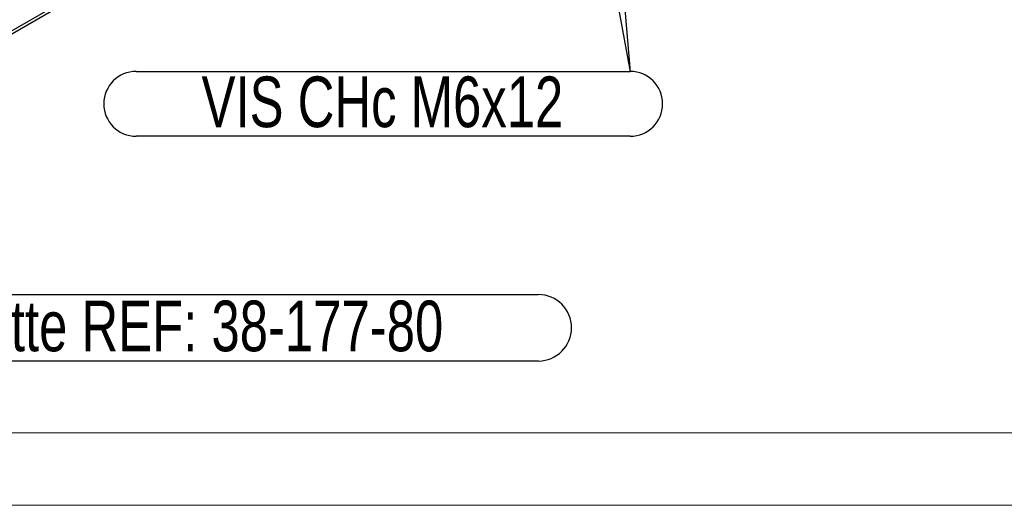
# Model space of a CAD drawing. Header units: millimetres. Extents: x 5 to 415, y 5 to 292.
# Tile 16 of 25: x 211 to 279, y 5 to 39. Entities that reach past the tile are written whole.
import ezdxf

# ---------------------------------------------------------------- set-up
doc = ezdxf.new("R2010")
doc.units = ezdxf.units.MM
doc.layers.add('NOTES', color=6, linetype='Continuous')
doc.layers.add('TRAIT-FORT', color=4, linetype='Continuous', lineweight=25)
doc.styles.add('SLDTEXTSTYLE0', font='TXT', dxfattribs={"width": 0.75})
doc.dimstyles.new('SLDDIMSTYLE5', dxfattribs={"dimtxt": 0.18, "dimasz": 2, "dimexe": 0, "dimexo": 0.0625, "dimgap": 0, "dimtad": 0, "dimtih": 1, "dimtoh": 1, "dimdec": 0, "dimrnd": 1e-09, "dimzin": 0, "dimdsep": 46, "dimtxsty": 'Standard', "dimsah": 1, "dimcen": 0.09, "dimadec": 0, "dimazin": 0, "dimtfac": 2, "dimtdec": 0, "dimtofl": 0, "dimtmove": 0, "dimatfit": 3, "dimfxl": 1, "dimfrac": 2, "dimtolj": 1, "dimtzin": 0, "dimarcsym": 0})

# ---------------------------------------------------------------- blocks, each defined once
blk = doc.blocks.new('SW_NOTE_6')
at = {"layer": 'NOTES', "color": 0}
for p, q in [((0, 0.04), (51.913, 0.04)), ((51.913, -4.55), (0, -4.55))]:
    blk.add_line(p, q, dxfattribs=at)
for centre, start, end in [((0, -2.255), 90, 270), ((51.913, -2.255), 270, 90)]:
    blk.add_arc(centre, 2.295, start, end, dxfattribs=at)
at = {"layer": 'NOTES', "color": 0, "insert": (25.838, -0.379), "char_height": 3.5, "attachment_point": 2, "style": 'SLDTEXTSTYLE0'}
blk.add_mtext('Roulette REF: 38-177-80', dxfattribs=at)
blk = doc.blocks.new('SW_NOTE_8')
at = {"layer": 'NOTES', "color": 0}
for p, q in [((-34.098, 0.04), (0, 0.04)), ((0, -4.441), (-34.098, -4.441))]:
    blk.add_line(p, q, dxfattribs=at)
for centre, start, end in [((-34.098, -2.2), 90, 270), ((0, -2.2), 270, 90)]:
    blk.add_arc(centre, 2.24, start, end, dxfattribs=at)
at = {"layer": 'NOTES', "color": 0, "insert": (-17.101, -0.313), "char_height": 3.5, "attachment_point": 2, "style": 'SLDTEXTSTYLE0'}
blk.add_mtext('VIS CHc M6x12', dxfattribs=at)

msp = doc.modelspace()

# ---------------------------------------------------------------- linework, layer by layer
at = {"lineweight": 18}
for p, q in [((10, 10), (410, 10)), ((5, 5), (415, 5))]:
    msp.add_line(p, q, dxfattribs=at)
at = {"layer": 'TRAIT-FORT', "lineweight": 25}
for p, q in [((254.987, 63.429), (193.515, 27.942)), ((193.515, 27.739), (255.023, 63.247))]:
    msp.add_line(p, q, dxfattribs=at)

# ---------------------------------------------------------------- block references
at = {"layer": 'NOTES'}
for name, p in [('SW_NOTE_8', (253.224, 34.925)), ('SW_NOTE_6', (194.973, 19.515))]:
    msp.add_blockref(name, p, dxfattribs=at)

# ---------------------------------------------------------------- leaders
for points in [[(248.666, 88.135), (253.224, 34.925)], [(245.593, 76.182), (253.224, 34.925)]]:
    msp.add_leader(points, dimstyle='SLDDIMSTYLE5', dxfattribs=at)

doc.saveas('drawing.dxf')
